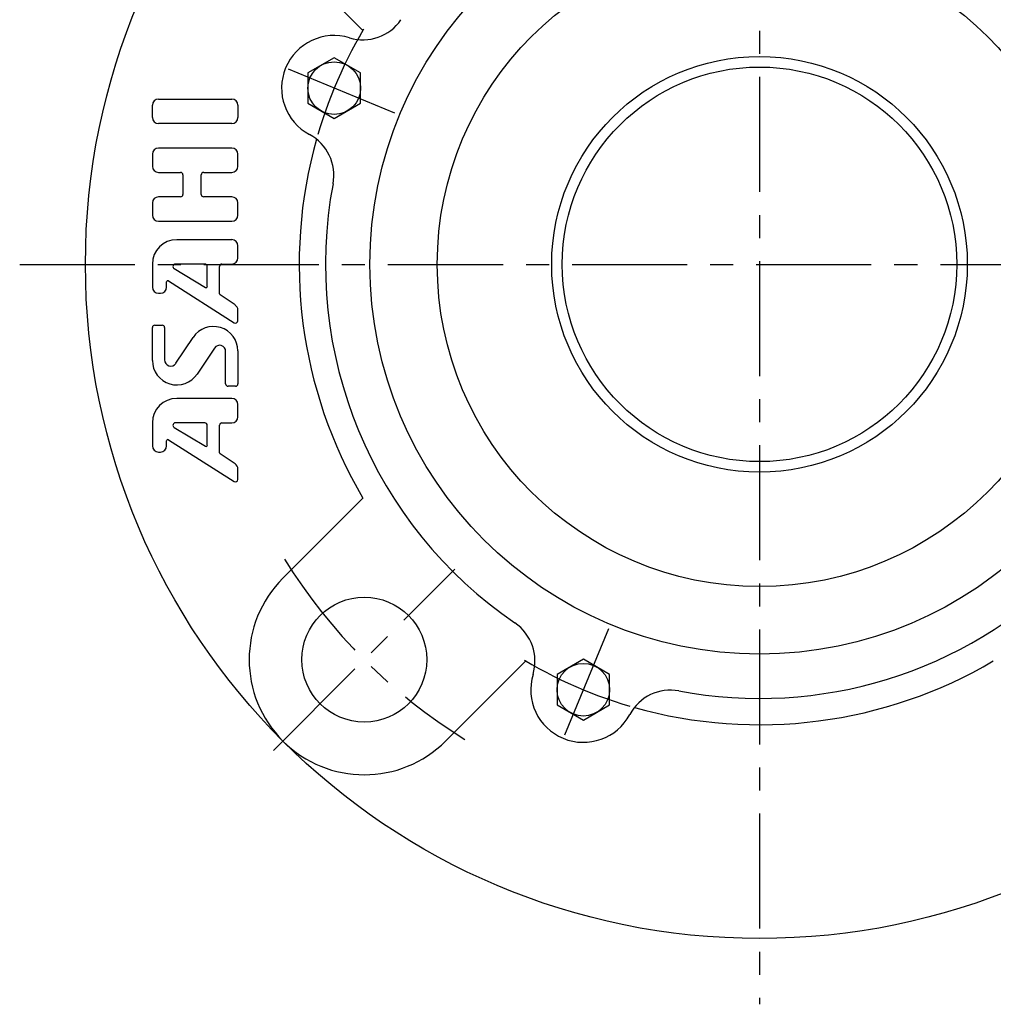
# Model space of a CAD drawing. Extents: x -113 to 261, y -113 to 261.
# Tile 1 of 11: x -113 to 36, y -113 to 37. Entities that reach past the tile are written whole.
import ezdxf

# ---------------------------------------------------------------- set-up
doc = ezdxf.new("R2010")
doc.units = 0
doc.header["$LTSCALE"] = 14
doc.linetypes.add('CENTER', pattern=[2, 1.25, -0.25, 0.25, -0.25])
doc.layers.get('0').update_dxf_attribs({"linetype": 'CONTINUOUS'})
doc.layers.add('1', color=3, linetype='CONTINUOUS')
doc.layers.add('CENTER', color=1, linetype='CENTER')

msp = doc.modelspace()

# ---------------------------------------------------------------- linework, layer by layer
for p, q in [((-72.48, 47.73), (-60.3, 35.55)), ((-64.67, 31.41), (-68.67, 29.1)), ((-60.67, 29.1), (-64.67, 31.41)), ((-68.67, 29.1), (-68.67, 24.48)), ((-60.67, 24.48), (-60.67, 29.1)), ((-68.67, 24.48), (-64.67, 22.17)), ((-64.67, 22.17), (-60.67, 24.48)), ((-72.48, -47.73), (-60.3, -35.55)), ((-47.73, -72.48), (-35.55, -60.3)), ((-26.79, -60.05), (-30.79, -62.36)), ((-22.79, -62.36), (-26.79, -60.05)), ((-30.79, -62.36), (-30.79, -66.98)), ((-22.79, -66.98), (-22.79, -62.36)), ((-30.79, -66.98), (-26.79, -69.29)), ((-26.79, -69.29), (-22.79, -66.98))]:
    msp.add_line(p, q)
for centre, radius in [((0, 0), 102.5), ((0, 0), 59.25), ((0, 0), 49), ((0, 0), 31.6), ((-64.67, 26.79), 4), ((0, 0), 30), ((-60.1, -60.1), 9.5), ((-26.79, -64.67), 4)]:
    msp.add_circle(centre, radius)
for centre, radius, start, end in [((-60.3, 41.14), 7, 253.0747, 325.6993), ((-64.67, 26.79), 8, 73.0747, 241.9253), ((0, 0), 70, 149.4775, 150.7702), ((-71.73, 13.55), 7, 349.3007, 61.9253), ((0, 0), 70, 164.2298, 210.5225), ((0, 0), 66, 169.3007, 235.6993), ((0, 0), 66, 259.3007, 10.6993), ((-60.1, -60.1), 17.5, 135, 315), ((-41.14, -60.3), 7, 343.0747, 55.6993), ((0, 0), 70, 239.4775, 240.7702), ((0, 0), 70, 254.2298, 300.5225), ((-26.79, -64.67), 8, 163.0747, 331.9253), ((-13.55, -71.73), 7, 79.3007, 151.9253)]:
    msp.add_arc(centre, radius, start, end)
at = {"layer": '1'}
for p, q in [((-92.32, 22.33), (-92.32, 24.18)), ((-91.39, 25.11), (-80.25, 25.11)), ((-79.32, 24.18), (-79.32, 22.33)), ((-80.25, 21.4), (-91.39, 21.4)), ((-92.32, 16.75), (-92.32, 14.9)), ((-80.25, 17.68), (-91.39, 17.68)), ((-79.32, 14.9), (-79.32, 16.75)), ((-91.39, 13.97), (-88.05, 13.97)), ((-87.68, 13.6), (-87.68, 10.63)), ((-84.89, 10.63), (-84.89, 13.6)), ((-84.52, 13.97), (-80.25, 13.97)), ((-92.32, 9.33), (-92.32, 7.47)), ((-88.05, 10.25), (-91.39, 10.25)), ((-80.25, 10.25), (-84.52, 10.25)), ((-79.32, 7.47), (-79.32, 9.33)), ((-91.39, 6.54), (-80.25, 6.54)), ((-80.25, 3.75), (-88.61, 3.75)), ((-79.32, 0.97), (-79.32, 2.83)), ((-92.32, 0.04), (-92.32, -3.47)), ((-84.34, 0.04), (-88.82, 0.04)), ((-81.74, 0.04), (-80.25, 0.04)), ((-89.01, -0.65), (-84.25, -3.51)), ((-83.97, -3.35), (-83.97, -0.33)), ((-82.11, -4.5), (-82.11, -0.33)), ((-90.17, -3.47), (-90.17, -2.68)), ((-89.88, -2.53), (-79.89, -8.88)), ((-91.39, -4.4), (-91.09, -4.4)), ((-79.74, -6.18), (-82.03, -4.66)), ((-79.32, -8.57), (-79.32, -6.96)), ((-92.32, -14.62), (-92.32, -9.62)), ((-91.95, -9.25), (-90.84, -9.25)), ((-90.47, -9.62), (-90.47, -14.54)), ((-88.76, -15.05), (-86.13, -11.1)), ((-82.88, -12.73), (-85.52, -16.68)), ((-81.18, -18.16), (-81.18, -13.24)), ((-79.32, -13.16), (-79.32, -18.16)), ((-79.69, -18.53), (-80.81, -18.53)), ((-80.25, -20.39), (-88.61, -20.39)), ((-79.32, -23.17), (-79.32, -21.32)), ((-92.32, -24.1), (-92.32, -27.61)), ((-89.01, -24.79), (-84.25, -27.65)), ((-84.34, -24.1), (-88.82, -24.1)), ((-83.97, -27.49), (-83.97, -24.47)), ((-82.11, -28.65), (-82.11, -24.47)), ((-81.74, -24.1), (-80.25, -24.1)), ((-90.17, -27.61), (-90.17, -26.83)), ((-89.88, -26.67), (-79.89, -33.03)), ((-91.4, -28.54), (-91.1, -28.54)), ((-79.73, -30.33), (-82.02, -28.8)), ((-79.32, -32.71), (-79.32, -31.1))]:
    msp.add_line(p, q, dxfattribs=at)
for centre, radius, start, end in [((-91.39, 24.18), 0.929, 90, 180), ((-80.25, 24.18), 0.929, 0, 90), ((-91.39, 22.33), 0.929, 180, 270), ((-80.25, 22.33), 0.929, 270, 0), ((-91.39, 16.75), 0.929, 90, 180), ((-80.25, 16.75), 0.929, 0, 90), ((-91.39, 14.9), 0.929, 180, 270), ((-88.05, 13.6), 0.371, 0, 90), ((-84.52, 13.6), 0.371, 90, 180), ((-80.25, 14.9), 0.929, 270, 0), ((-88.05, 10.63), 0.371, 270, 0), ((-84.52, 10.63), 0.371, 180, 270), ((-91.39, 9.33), 0.929, 90, 180), ((-80.25, 9.33), 0.929, 0, 90), ((-91.39, 7.47), 0.929, 180, 270), ((-80.25, 7.47), 0.929, 270, 0), ((-88.61, 0.04), 3.71, 90, 180), ((-80.25, 2.83), 0.929, 0, 90), ((-88.82, -0.33), 0.371, 90, 239.0362), ((-84.34, -0.33), 0.371, 0, 90), ((-81.74, -0.33), 0.371, 90, 180), ((-80.25, 0.97), 0.929, 270, 0), ((-89.98, -2.68), 0.186, 57.5288, 180), ((-91.39, -3.47), 0.929, 180, 270), ((-91.09, -3.47), 0.929, 270, 0), ((-84.15, -3.35), 0.186, 239.0362, 0), ((-81.92, -4.5), 0.186, 180, 236.3099), ((-80.25, -6.96), 0.929, 0, 56.3099), ((-79.69, -8.57), 0.371, 237.5288, 0), ((-91.95, -9.62), 0.371, 90, 180), ((-90.84, -9.62), 0.371, 0, 90), ((-83.04, -13.16), 3.71, 0, 146.3099), ((-82.11, -13.24), 0.929, 0, 146.3099), ((-88.61, -14.62), 3.71, 180, 326.3099), ((-89.54, -14.54), 0.929, 180, 326.3099), ((-80.81, -18.16), 0.371, 180, 270), ((-79.69, -18.16), 0.371, 270, 0), ((-88.61, -24.1), 3.71, 90, 180), ((-80.25, -21.32), 0.929, 0, 90), ((-80.25, -23.17), 0.929, 270, 0), ((-88.82, -24.47), 0.371, 90, 239.0362), ((-84.34, -24.47), 0.371, 0, 90), ((-81.74, -24.47), 0.371, 90, 180), ((-89.98, -26.83), 0.186, 57.5288, 180), ((-91.39, -27.61), 0.929, 180, 270), ((-91.09, -27.61), 0.929, 270, 0), ((-84.15, -27.49), 0.186, 239.0362, 0), ((-81.92, -28.65), 0.186, 180, 236.3099), ((-80.25, -31.1), 0.929, 0, 56.3099), ((-79.69, -32.71), 0.371, 237.5288, 0)]:
    msp.add_arc(centre, radius, start, end, dxfattribs=at)
at = {"layer": 'CENTER'}
for p, q in [((0, 112.5), (0, -112.5)), ((-55.43, 22.96), (-73.91, 30.61)), ((-112.5, 0), (112.5, 0)), ((-73.89, -73.89), (-46.32, -46.32)), ((-22.96, -55.43), (-30.61, -73.91))]:
    msp.add_line(p, q, dxfattribs=at)
for radius, start, end in [(70, 149.3079, 165.6921), (85, 211.8267, 238.1733), (70, 239.3079, 255.6921)]:
    msp.add_arc((0, 0), radius, start, end, dxfattribs=at)

doc.saveas('drawing.dxf')
